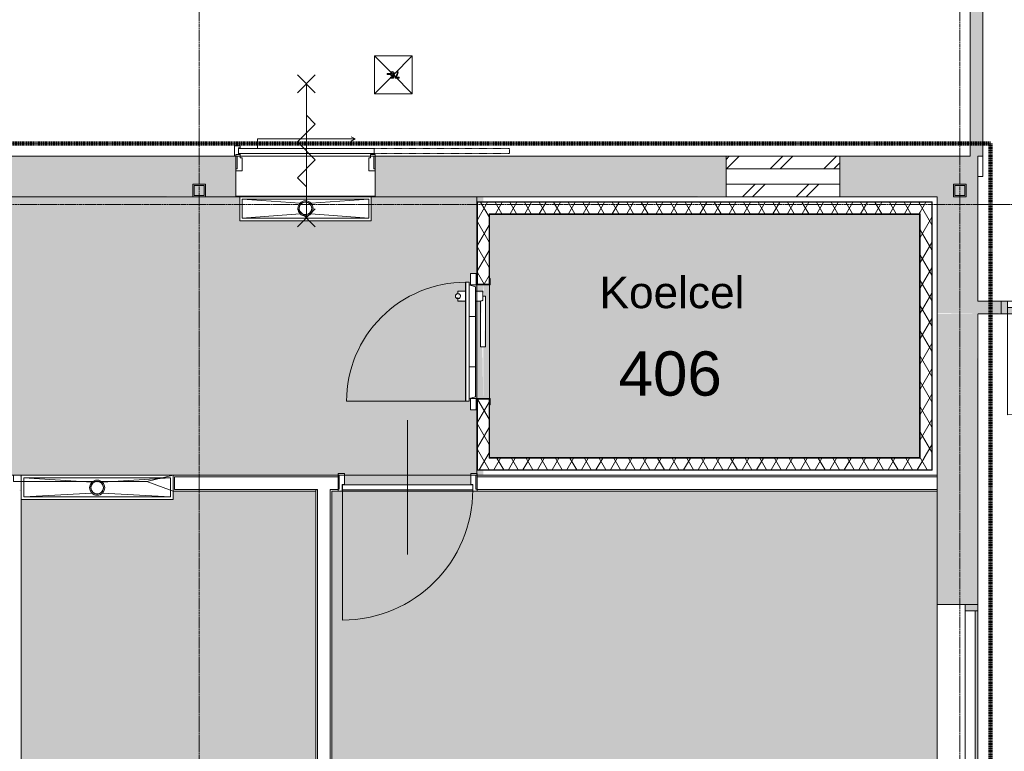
# Model space of a CAD drawing. Header units: millimetres. Extents: x 23089 to 106528, y 39021 to 113498.
# Tile 37 of 50: x 51933 to 59717, y 71806 to 77592. Entities that reach past the tile are written whole.
import ezdxf

# ---------------------------------------------------------------- set-up
doc = ezdxf.new("R2010")
doc.units = ezdxf.units.MM
for name, pattern in [('Afbreeklijn', [9, 5, -2, 0, -2]), ('ARC Dash', [4, 2, -2]), ('ARC Grid Line', [22.225, 12.7, -3.175, 3.175, -3.175])]:
    doc.linetypes.add(name, pattern=pattern)
for name, color, linetype, lineweight in [('A--A2__Ruwbouw', 8, 'Continuous', 9), ('A--AR9__AlgVoorz', 1, 'Continuous', 9), ('A--L$01A__Algemeen', 7, 'Continuous', 9), ('A--L$07A__Stramien', 1, 'Continuous', 13), ('A--L22__Binnenwanden', 2, 'Continuous', 9), ('A--L23__Vloeren', 3, 'Continuous', 9), ('A--L28__Hoofddraagconstructies', 3, 'Continuous', 9), ('A--L3__Afbouw', 2, 'Continuous', 9), ('A--L74__VasteSanitaireVoorz', 1, 'Continuous', 9), ('A--LD30__DetailPenMiddel', 3, 'Continuous', 9), ('A--LR9__AlgVoorz', 7, 'Continuous', 9), ('A--T$01A__Algemeen', 1, 'Continuous', 9), ('A--TR9__AlgVoorz', 1, 'Continuous', 13)]:
    doc.layers.add(name, color=color, linetype=linetype, lineweight=lineweight)
doc.styles.add('Arial', font='arial.ttf', dxfattribs={"height": 350})
doc.styles.add('Arial_1', font='arial.ttf', dxfattribs={"height": 250})
pattern_1 = [(60, (6933.65, 0), (-86.60254, 50), []), (120, (6933.65, 0), (-86.60254, -50), [])]
pattern_2 = [(225, (57966.9, 76511.44), (212.13, -212.13), []), (225, (57966.9, 74311.44), (212.132, -212.132), [])]

# ---------------------------------------------------------------- blocks, each defined once
blk = doc.blocks.new('32_DO_WB_vo deur enkel2 - vo 2-2241175-DO-Begane grond - Nieuwe vloeren')
at = {"layer": 'A--L3__Afbouw'}
h = blk.add_hatch(color=9, dxfattribs=at)
h.paths.add_polyline_path([(-330, 50), (-330, -50), (-280, -50), (-280, 50)])
h.paths.add_polyline_path([(520, 50), (520, -50), (570, -50), (570, 50)])
blk.add_hatch(color=9, dxfattribs=at).paths.add_polyline_path([(-280, 50), (-280, 0), (520, 0), (520, 50), (-187.2, 50)])
at = {"layer": 'A--L$01A__Algemeen'}
for p, q in [((520, 50), (520, 850)), ((56.7, 300), (183.3, 226.9)), ((56.7, 226.9), (183.3, 300)), ((120, 300), (120, -300)), ((120, 300), (120, -300)), ((120, 300), (120, -300)), ((120, 194.9), (52.5, 155.9)), ((52.5, 155.9), (187.5, 77.9)), ((187.5, 77.9), (52.5, 0)), ((52.5, 0), (187.5, -77.9)), ((187.5, -77.9), (52.5, -155.9)), ((52.5, -155.9), (120, -194.9)), ((56.7, -300), (183.3, -226.9)), ((56.7, -226.9), (183.3, -300))]:
    blk.add_line(p, q, dxfattribs=at)
blk.add_arc((520, 50), 800, 90, 180, dxfattribs=at)
at = {"layer": 'A--L3__Afbouw'}
for p, q in [((-280, 50), (-330, 50)), ((-330, 50), (-330, -50)), ((520, 50), (-280, 50)), ((-280, 50), (-280, 0)), ((-280, -50), (-280, 50)), ((520, 0), (520, 50)), ((570, 50), (520, 50)), ((520, 50), (520, -50)), ((570, -50), (570, 50)), ((-330, -50), (-280, -50)), ((-280, 0), (520, 0)), ((520, -50), (570, -50))]:
    blk.add_line(p, q, dxfattribs=at)
blk = doc.blocks.new('32_WI_WB_fixed glass - Ontwerpraam-2250316-DO-Begane grond - Nieuwe vloeren')
at = {"layer": 'A--L3__Afbouw'}
h = blk.add_hatch(color=9, dxfattribs=at)
h.paths.add_polyline_path([(961.9, 60), (961.9, 160), (911.9, 160), (911.9, 60)])
h.paths.add_polyline_path([(-911.9, 60), (-911.9, 160), (-961.9, 160), (-961.9, 60)])
blk.add_hatch(color=9, dxfattribs=at).paths.add_polyline_path([(911.9, 139), (911.9, 160), (-911.9, 160), (-911.9, 139), (-551.8, 139)])
for p, q in [((-911.9, 160), (-961.9, 160)), ((-961.9, 160), (-961.9, 60)), ((911.9, 160), (-911.9, 160)), ((-911.9, 160), (-911.9, 139)), ((-911.9, 60), (-911.9, 160)), ((911.9, 139), (911.9, 160)), ((911.9, 160), (911.9, 60)), ((961.9, 160), (911.9, 160)), ((961.9, 60), (961.9, 160)), ((-911.9, 139), (911.9, 139)), ((-961.9, 60), (-911.9, 60)), ((-911.9, 60), (911.9, 60)), ((911.9, 60), (961.9, 60))]:
    blk.add_line(p, q, dxfattribs=at)
blk = doc.blocks.new('28_11_ARC_stalen_kolom - SHS100x10-2062905-DO-Begane grond - Nieuwe vloeren')
at = {"layer": 'A--L28__Hoofddraagconstructies'}
h = blk.add_hatch(color=9, dxfattribs=at)
h.paths.add_polyline_path([(-40, -50), (50, -45.1), (50, 50), (-50, 50), (-50, -50)])
h.paths.add_polyline_path([(40, -40), (-40, -34.3), (-40, 40), (40, 40), (40, -36.9)])
for p, q in [((50, 50), (-50, 50)), ((-50, 50), (-50, -50)), ((-40, -40), (-40, 40)), ((-40, 40), (40, 40)), ((40, 40), (40, -40)), ((50, -50), (50, 50)), ((-50, -50), (50, -50)), ((40, -40), (-40, -40))]:
    blk.add_line(p, q, dxfattribs=at)
blk = doc.blocks.new('28_11_ARC_stalen_kolom - SHS100x10-2062319-DO-Begane grond - Nieuwe vloeren')
at = {"layer": 'A--L28__Hoofddraagconstructies'}
h = blk.add_hatch(color=9, dxfattribs=at)
h.paths.add_polyline_path([(-40, -50), (50, -50), (50, 50), (-50, 50), (-50, -50)])
h.paths.add_polyline_path([(40, -40), (-40, -40), (-40, 40), (40, 40)])
for p, q in [((50, 50), (-50, 50)), ((-50, 50), (-50, -50)), ((-40, -40), (-40, 40)), ((-40, 40), (40, 40)), ((40, 40), (40, -40)), ((50, -50), (50, 50)), ((-50, -50), (50, -50)), ((40, -40), (-40, -40))]:
    blk.add_line(p, q, dxfattribs=at)
blk = doc.blocks.new('52_PF_FB_Drain square1 - Second Floor-1575804-DO-Begane grond - Nieuwe vloeren')
at = {"layer": 'A--L$01A__Algemeen'}
for p in [(-150, 150), (150, 150), (-150, -150), (150, -150)]:
    blk.add_line(p, (0, 0), dxfattribs=at)
at = {"layer": 'A--L74__VasteSanitaireVoorz'}
for p, q in [((150, 150), (-150, 150)), ((-150, 150), (-150, -150)), ((150, -150), (150, 150)), ((-14.1, 24.4), (-47.1, 24.4)), ((-47.1, 24.4), (-47.1, 18.2)), ((-47.1, 18.2), (-47.1, 24.4)), ((-47.1, 24.4), (-14.1, 24.4)), ((-47.1, 18.2), (-20.4, 18.2)), ((-20.4, 18.2), (-47.1, 18.2)), ((-29.9, 5.2), (-36.7, -10.8)), ((-36.7, -10.8), (-29.9, 5.2)), ((-30.6, -11.4), (-23.5, 5.9)), ((-23.5, 5.9), (-30.6, -11.4)), ((-20.4, 18.2), (-29.9, 5.2)), ((-29.9, 5.2), (-20.4, 18.2)), ((-23.5, 5.9), (-14.1, 19.4)), ((-14.1, 19.4), (-23.5, 5.9)), ((-14.1, 19.4), (-14.1, 24.4)), ((-14.1, 24.4), (-14.1, 19.4)), ((-2.4, 24.4), (-7.8, -1.5)), ((-7.8, -1.5), (-2.4, 24.4)), ((22, 24.4), (-2.4, 24.4)), ((-2.4, 24.4), (22, 24.4)), ((-1.6, -2.2), (2, 0.6)), ((2, 0.6), (-1.6, -2.2)), ((0, 4.3), (2.7, 18.2)), ((2.7, 18.2), (0, 4.3)), ((9.2, 8), (0, 4.3)), ((0, 4.3), (9.2, 8)), ((2, 0.6), (7.5, 1.7)), ((7.5, 1.7), (2, 0.6)), ((2.7, 18.2), (22, 18.2)), ((22, 18.2), (2.7, 18.2)), ((7.5, 1.7), (15.4, -1.1)), ((15.4, -1.1), (7.5, 1.7)), ((20, 3.5), (9.2, 8)), ((9.2, 8), (20, 3.5)), ((24.3, -8.1), (20, 3.5)), ((20, 3.5), (24.3, -8.1)), ((22, 18.2), (22, 24.4)), ((22, 24.4), (22, 18.2)), ((-36.7, -10.8), (-39.2, -25)), ((-39.2, -25), (-36.7, -10.8)), ((-39.2, -25), (-33, -25)), ((-33, -25), (-39.2, -25)), ((-33, -25), (-30.6, -11.4)), ((-30.6, -11.4), (-33, -25)), ((-2.4, -10.9), (-8.6, -11.7)), ((-8.6, -11.7), (-2.4, -10.9)), ((-8.6, -11.7), (-3.7, -21.9)), ((-3.7, -21.9), (-8.6, -11.7)), ((-7.8, -1.5), (-1.6, -2.2)), ((-1.6, -2.2), (-7.8, -1.5)), ((-3.7, -21.9), (7.3, -25.8)), ((7.3, -25.8), (-3.7, -21.9)), ((0.8, -17.3), (-2.4, -10.9)), ((-2.4, -10.9), (0.8, -17.3)), ((7.4, -19.5), (0.8, -17.3)), ((0.8, -17.3), (7.4, -19.5)), ((7.3, -25.8), (14.7, -24.3)), ((14.7, -24.3), (7.3, -25.8)), ((15.2, -16.5), (7.4, -19.5)), ((7.4, -19.5), (15.2, -16.5)), ((14.7, -24.3), (20.4, -19.8)), ((20.4, -19.8), (14.7, -24.3)), ((18.1, -8.5), (15.2, -16.5)), ((15.2, -16.5), (18.1, -8.5)), ((15.4, -1.1), (18.1, -8.5)), ((18.1, -8.5), (15.4, -1.1)), ((20.4, -19.8), (24.3, -8.1)), ((24.3, -8.1), (20.4, -19.8)), ((47.9, -3.8), (28.3, -3.8)), ((28.3, -3.8), (28.3, -10.1)), ((28.3, -10.1), (28.3, -3.8)), ((28.3, -3.8), (47.9, -3.8)), ((28.3, -10.1), (47.9, -10.1)), ((47.9, -10.1), (28.3, -10.1)), ((47.9, -10.1), (47.9, -3.8)), ((47.9, -3.8), (47.9, -10.1)), ((-150, -150), (150, -150))]:
    blk.add_line(p, q, dxfattribs=at)
blk = doc.blocks.new('32_DO_WB_MFX3 - Metaflex_fl-MK--_2000x900_3sc-V51-DO-Begane grond - Nieuwe vloeren')
at = {"layer": 'A--L3__Afbouw'}
for p, q in [((-470, 1080), (-470, 140)), ((320, 200), (320, 140)), ((340, 200), (320, 200)), ((325.4, 200), (320, 200)), ((349.6, 200), (331.7, 200)), ((400, 200), (380, 200)), ((388.3, 200), (380, 200)), ((400, 200), (394.6, 200)), ((400, 140), (400, 200)), ((-450, 100), (-540, 100)), ((-540, 100), (-540, 55)), ((-470, 140), (-470, 138)), ((470, 140), (-470, 140)), ((-470, 138), (-470, 110)), ((470, 138), (-470, 138)), ((470, 138), (-470, 138)), ((470, 110), (-470, 110)), ((-450, 110), (-435, 62)), ((-450, 55), (-450, 100)), ((-200, 110), (-200, 62)), ((200, 62), (200, 110)), ((435, 62), (450, 110)), ((540, 100), (450, 100)), ((450, 100), (450, 55)), ((470, 138), (470, 140)), ((470, 110), (470, 138)), ((540, 55), (540, 100)), ((-540, 55), (-450, 55)), ((-450, 55), (-500, 55)), ((-500, 55), (-500, 50)), ((-500, 50), (-455, 50)), ((-455, 50), (-455, -50)), ((-450, -55), (-450, 55)), ((-435, 62), (-200, 62)), ((200, 62), (-200, 62)), ((320, 22), (-40, 22)), ((-40, 22), (-40, -18)), ((-40, 22), (-40, 21.3)), ((200, 62), (435, 62)), ((320, 62), (320, 22)), ((325.4, 2), (354.6, 2)), ((356.2, 2), (400, 2)), ((360, -2.5), (360, 2)), ((360, -18), (360, 2)), ((395.6, 2), (400, 2)), ((400, 2), (400, 62)), ((450, 55), (540, 55)), ((500, 55), (450, 55)), ((450, 55), (450, -55)), ((455, -50), (455, 50)), ((455, 50), (500, 50)), ((500, 50), (500, 55)), ((-455, -50), (-500, -50)), ((-500, -50), (-500, -55)), ((-500, -55), (-450, -55)), ((-40, -18), (360, -18)), ((360, -18), (360, -17.5)), ((450, -55), (500, -55)), ((500, -50), (455, -50)), ((500, -55), (500, -50))]:
    blk.add_line(p, q, dxfattribs=at)
for centre, radius, start, end in [((-470, 140), 940, 360, 90), ((360, 200), 20, 360, 180), ((360, 200), 20, 180, 360)]:
    blk.add_arc(centre, radius, start, end, dxfattribs=at)
for points, knots in [([(349.9, 182.7), (349.6, 182.9), (348.6, 183.5), (347.1, 184.7), (345.5, 186.2), (343.7, 188.3), (342.2, 190.7), (341.4, 192.5), (341.2, 193.1)], [0.6666667, 0.6666667, 0.6666667, 0.6666667, 0.6875, 0.7222222, 0.7569444, 0.7916667, 0.8611111, 0.8888889, 0.8888889, 0.8888889, 0.8888889]), ([(380, 200), (380, 198.8), (379.8, 197), (379.3, 194.7), (378.6, 192.5), (377.4, 189.9), (374.7, 186.1), (371.2, 183.1), (367, 181.2), (364, 180.3), (361.4, 180), (358.9, 180), (357.3, 180.2), (356.5, 180.3)], [0, 0, 0, 0, 0.0555556, 0.0833333, 0.1111111, 0.1666667, 0.2222222, 0.3333333, 0.3888889, 0.4444444, 0.4791667, 0.5138889, 0.5555556, 0.5555556, 0.5555556, 0.5555556]), ([(320, 22), (320, 22), (320.2, 21.7), (321.2, 19.6), (322.7, 16.1), (323.9, 12.2), (324.4, 10.3), (324.7, 8.7), (325, 7.1), (325.3, 4.9), (325.4, 3.2), (325.4, 2)], [0, 0, 0, 0, 0.142857, 0.285714, 0.571429, 0.678571, 0.732143, 0.785714, 0.839286, 0.892857, 1, 1, 1, 1])]:
    blk.add_open_spline(points, degree=3, knots=knots, dxfattribs=at)
blk.add_open_spline([(320.3, 21.5), (320.1, 21.8), (320, 22), (320, 22)], degree=3, dxfattribs=at)
blk = doc.blocks.new('N_frame_border_rebate_single_brickmold_2sided - jamb_border-2661367-DO-Begane grond - Nieuwe vloeren')
at = {"layer": 'A--L$01A__Algemeen', "lineweight": 15}
for p, q in [((0, 0), (-35, 0)), ((-35, 0), (-35, -28)), ((0, -15), (0, 0)), ((-35, -28), (-50, -28)), ((-50, -28), (-50, -130)), ((-10, -115), (-10, -15)), ((-10, -15), (0, -15)), ((-50, -130), (0, -130)), ((0, -115), (-10, -115)), ((0, -130), (0, -115))]:
    blk.add_line(p, q, dxfattribs=at)
blk = doc.blocks.new('N_frame_border_rebate_single_brickmold_2sided - jamb_border-2661368-DO-Begane grond - Nieuwe vloeren')
at = {"layer": 'A--L$01A__Algemeen', "lineweight": 15}
for p, q in [((0, 130), (-50, 130)), ((-50, 130), (-50, 28)), ((-10, 15), (-10, 115)), ((-10, 115), (0, 115)), ((0, 115), (0, 130)), ((-50, 28), (-35, 28)), ((-35, 28), (-35, 0)), ((-35, 0), (0, 0)), ((0, 15), (-10, 15)), ((0, 0), (0, 15))]:
    blk.add_line(p, q, dxfattribs=at)
blk = doc.blocks.new('N_door_leaf_single_generic - N_door_leaf_single_generic-2661432-DO-Begane grond - Nieuwe vloeren')
at = {"layer": 'A--L3__Afbouw', "lineweight": 15}
for p, q in [((-535, 40), (-535, 0)), ((535, 40), (-535, 40)), ((-535, 0), (535, 0)), ((535, 0), (535, 40))]:
    blk.add_line(p, q, dxfattribs=at)
blk = doc.blocks.new('N_frame_border_sliding_door - jamb_border-2661388-DO-Begane grond - Nieuwe vloeren')
at = {"layer": 'A--L$01A__Algemeen', "lineweight": 15}
for p, q in [((0, 0), (-11, 0)), ((-11, 0), (-11, -15)), ((0, -83), (0, 0)), ((-11, -15), (-46, -15)), ((-46, -15), (-46, -17.5)), ((-46, -17.5), (-31, -17.5)), ((-31, -67.5), (-46, -67.5)), ((-46, -67.5), (-46, -83)), ((-31, -17.5), (-31, -67.5)), ((-46, -83), (0, -83))]:
    blk.add_line(p, q, dxfattribs=at)
blk = doc.blocks.new('N_operation - N_operation-2661379-DO-Begane grond - Nieuwe vloeren')
at = {"layer": 'A--L$01A__Algemeen'}
for p, q in [((-385, 95), (385, 95)), ((-385, 20), (-385, 95)), ((385, 95), (354.7, 112.5)), ((385, 95), (354.7, 77.5))]:
    blk.add_line(p, q, dxfattribs=at)
at = {"layer": 'A--L$01A__Algemeen', "linetype": 'ARC Dash'}
for p, q in [((535, 20), (1605, 20)), ((1605, 20), (1605, -20)), ((1605, -20), (535, -20))]:
    blk.add_line(p, q, dxfattribs=at)
blk = doc.blocks.new('52_PF_FB_ARC_Gutter_Maatmerk - Maatwerk_ROOSTERTYPE_w_190-V69-DO-Begane grond - Nieuwe vloeren')
at = {"layer": 'A--L$01A__Algemeen'}
for p, q in [((-42.4, 45.3), (-580, 75)), ((-580, -75), (-580, 75)), ((-580, 75), (580, 75)), ((42.4, 45.3), (580, 75)), ((580, 75), (580, -75)), ((-580, -75), (-42.4, -39.6)), ((580, -75), (-580, -75)), ((580, -75), (42.4, -39.6))]:
    blk.add_line(p, q, dxfattribs=at)
for radius in [60, 50]:
    blk.add_circle((0, 2.9), radius, dxfattribs=at)
at = {"layer": 'A--L74__VasteSanitaireVoorz'}
for p, q in [((600, 95), (-600, 95)), ((-600, 95), (-600, 17.5)), ((580, 75), (-580, 75)), ((-580, 75), (-580, -75)), ((-580, 75), (580, 75)), ((-580, -75), (-580, 75)), ((580, -75), (580, 75)), ((580, 75), (580, -75)), ((-580, -75), (580, -75)), ((580, -75), (-580, -75)), ((-600, -84.8), (-600, -95)), ((-600, -95), (600, -95)), ((600, -95), (600, -84.8))]:
    blk.add_line(p, q, dxfattribs=at)
for radius, start, end in [(60, 0, 180), (60, 180, 360), (50, 0, 180), (50, 45.37675, 180), (50, 180, 360), (50, 180, 300), (50, 315, 360), (50, 0, 30)]:
    blk.add_arc((0, 2.9), radius, start, end, dxfattribs=at)
blk = doc.blocks.new('52_PF_FB_ARC_Gutter1 - 1000x150_plaatrooster-V75-DO-Begane grond - Nieuwe vloeren')
at = {"layer": 'A--L$01A__Algemeen'}
for p, q in [((-42.4, 45.3), (-500, 75)), ((-500, -75), (-500, 75)), ((-500, 75), (500, 75)), ((42.4, 45.3), (500, 75)), ((500, 75), (500, -75)), ((-500, -75), (-42.4, -39.6)), ((500, -75), (-500, -75)), ((500, -75), (42.4, -39.6))]:
    blk.add_line(p, q, dxfattribs=at)
for radius in [60, 50]:
    blk.add_circle((0, 2.9), radius, dxfattribs=at)
at = {"layer": 'A--L74__VasteSanitaireVoorz'}
for p, q in [((-520, 95), (-520, -95)), ((520, -95), (520, 95)), ((500, 75), (-500, 75)), ((-500, 75), (-500, -75)), ((-500, 75), (500, 75)), ((-500, -75), (-500, 75)), ((500, -75), (500, 75)), ((500, 75), (500, -75)), ((-500, -75), (500, -75)), ((500, -75), (-500, -75)), ((-520, -95), (520, -95))]:
    blk.add_line(p, q, dxfattribs=at)
for radius, start, end in [(60, 0, 180), (60, 180, 360), (50, 0, 180), (50, 45, 180), (50, 180, 360), (50, 180, 195), (50, 198.13001, 360), (50, 0, 30)]:
    blk.add_arc((0, 2.9), radius, start, end, dxfattribs=at)
blk = doc.blocks.new('N_frame_border_rebate_single_brickmold_2sided - jamb_border-2542699-DO-Begane grond - Nieuwe vloeren')
at = {"layer": 'A--L$01A__Algemeen', "lineweight": 15}
for p, q in [((0, 0), (-33, 0)), ((-33, 0), (-33, -52)), ((0, -15), (0, 0)), ((-33, -52), (-50, -52)), ((-50, -52), (-50, -140)), ((-10, -125), (-10, -15)), ((-10, -15), (0, -15)), ((-50, -140), (0, -140)), ((0, -125), (-10, -125)), ((0, -140), (0, -125))]:
    blk.add_line(p, q, dxfattribs=at)
blk = doc.blocks.new('N_frame_border_rebate_single_brickmold_2sided - jamb_border-2542700-DO-Begane grond - Nieuwe vloeren')
at = {"layer": 'A--L$01A__Algemeen', "lineweight": 15}
for p, q in [((0, 140), (-50, 140)), ((-50, 140), (-50, 52)), ((-10, 15), (-10, 125)), ((-10, 125), (0, 125)), ((0, 125), (0, 140)), ((-50, 52), (-33, 52)), ((-33, 52), (-33, 0)), ((-33, 0), (0, 0)), ((0, 15), (-10, 15)), ((0, 0), (0, 15))]:
    blk.add_line(p, q, dxfattribs=at)
blk = doc.blocks.new('N_door_leaf_single_generic - N_door_leaf_single_generic-2639612-DO-Begane grond - Nieuwe vloeren')
at = {"layer": 'A--L3__Afbouw', "lineweight": 15}
for p, q in [((-515, 40), (-515, 0)), ((515, 40), (-515, 40)), ((-515, 0), (515, 0)), ((515, 0), (515, 40))]:
    blk.add_line(p, q, dxfattribs=at)
blk = doc.blocks.new('N_operation - N_operation-2542180-DO-Begane grond - Nieuwe vloeren')
at = {"layer": 'A--L$01A__Algemeen'}
blk.add_line((515, 20), (515, 1050), dxfattribs=at)
blk.add_arc((515, 20), 1030, 90, 180, dxfattribs=at)

msp = doc.modelspace()

# ---------------------------------------------------------------- hatches: boundary and pattern name
at = {"layer": 'A--A2__Ruwbouw'}
for points in [[(59446.9, 76511.4), (59546.9, 76511.4), (59546.9, 79291.4), (59446.9, 79379.6), (59446.9, 77005)], [(59312.4, 75271.4), (59506.9, 75271.4), (59506.9, 76191.4), (59186.9, 76191.4), (59186.9, 75271.4), (59296.9, 75271.4)]]:
    msp.add_hatch(color=9, dxfattribs=at).paths.add_polyline_path(points)
h = msp.add_hatch(color=9, dxfattribs=at)
h.paths.add_polyline_path([(43874.9, 76191.4), (47300.9, 76193.2), (47300.9, 76291.4), (47400.9, 76291.4), (47400.9, 76191.4), (53300.9, 76196.3), (53300.9, 76291.4), (53400.9, 76291.4), (53400.9, 76191.4), (57516.9, 76196.4), (57516.9, 76511.4), (54741.9, 76511.4), (54741.9, 76196.4), (53641.9, 76196.4), (53641.9, 76511.4), (43874.9, 76511.4), (43874.9, 76351.4)])
h.paths.add_polyline_path([(41400.9, 76191.4), (42974.9, 76191.4), (42974.9, 76511.4), (38834.4, 76511.4), (38834.4, 76191.4), (41300.9, 76191.4), (41300.9, 76291.4), (41400.9, 76291.4), (41400.9, 76201.4)])
h.paths.add_polyline_path([(30944.9, 76191.4), (35300.9, 76191.4), (35300.9, 76291.4), (35400.9, 76291.4), (35400.9, 76191.4), (37934.4, 76191.4), (37934.4, 76511.4), (30944.9, 76511.4), (30944.9, 76351.4)])
h.paths.add_polyline_path([(58581.1, 76191.4), (59315.9, 76191.4), (59315.9, 76291.4), (59415.9, 76291.4), (59415.9, 76191.4), (59506.9, 76191.4), (59506.9, 76511.4), (58416.9, 76511.4), (58416.9, 76191.4)])
h.paths.add_polyline_path([(29385.9, 76191.4), (30044.9, 76191.4), (30044.9, 76511.4), (29285.9, 76511.4), (29285.9, 76291.4), (29385.9, 76291.4), (29385.9, 76201.4)])
h.paths.add_polyline_path([(41310.9, 76201.4), (41390.9, 76201.4), (41390.9, 76281.4), (41310.9, 76281.4)])
h.paths.add_polyline_path([(53310.9, 76201.4), (53390.9, 76204.5), (53390.9, 76281.4), (53310.9, 76281.4), (53310.9, 76207.1)])
h.paths.add_polyline_path([(35310.9, 76201.4), (35390.9, 76201.4), (35390.9, 76281.4), (35310.9, 76281.4)])
h.paths.add_polyline_path([(59405.9, 76201.4), (59405.9, 76281.4), (59325.9, 76281.4), (59325.9, 76201.4)])
h.paths.add_polyline_path([(29375.9, 76201.4), (29375.9, 76281.4), (29295.9, 76281.4), (29295.9, 76201.4)])
h.paths.add_polyline_path([(47310.9, 76201.4), (47390.9, 76201.4), (47390.9, 76281.4), (47310.9, 76281.4)])
h = msp.add_hatch(dxfattribs=at)
h.set_pattern_fill('FP_3', color=256, angle=-315, style=0, pattern_type=2)
h.set_pattern_definition(pattern_2)
h.paths.add_polyline_path([(58416.9, 76411.4), (58416.9, 76511.4), (57516.9, 76511.4), (57516.9, 76411.4)])
h = msp.add_hatch(dxfattribs=at)
h.set_pattern_fill('FP_3', color=256, angle=-315, style=0, pattern_type=2)
h.set_pattern_definition(pattern_2)
h.paths.add_polyline_path([(58416.9, 76191.4), (58416.9, 76291.4), (57516.9, 76291.4), (57516.9, 76191.4), (58096.9, 76191.4)])
h = msp.add_hatch(dxfattribs=at)
h.set_pattern_fill('FP_2', color=256, angle=60, style=0, pattern_type=2)
h.set_pattern_definition(pattern_1)
h.paths.add_polyline_path([(55647.3, 76151.7), (55647.3, 76147.7), (55779.1, 76151.7)])
h.paths.add_polyline_path([(55643.3, 76147.7), (55643.3, 76151.7), (55551.3, 76147.7)])
h = msp.add_hatch(dxfattribs=at)
h.set_pattern_fill('FP_2', color=256, angle=60, style=0, pattern_type=2)
h.set_pattern_definition(pattern_1)
h.paths.add_polyline_path([(55551.3, 74032.1), (55643.3, 74032.1), (55643.3, 74590.1), (55551.3, 74586.1), (55551.3, 74040.5)])
h.paths.add_polyline_path([(55643.3, 75500.1), (55643.3, 76147.7), (55551.3, 76147.7), (55551.3, 75500.1), (55603.3, 75500.1)])
h = msp.add_hatch(dxfattribs=at)
h.set_pattern_fill('FP_2', color=256, angle=60, style=0, pattern_type=2)
h.set_pattern_definition(pattern_1)
h.paths.add_polyline_path([(58581.1, 76055.7), (59051.3, 76055.7), (59047.3, 76147.7), (55643.3, 76147.7), (55647.3, 76055.7), (58416.9, 76055.7)])
h = msp.add_hatch(dxfattribs=at)
h.set_pattern_fill('FP_2', color=256, angle=60, style=0, pattern_type=2)
h.set_pattern_definition(pattern_1)
h.paths.add_polyline_path([(59051.3, 74124.1), (59143.3, 74128.1), (59143.3, 76147.7), (59051.3, 76147.7), (59051.3, 74128.1)])
h = msp.add_hatch(color=9, dxfattribs=at)
h.paths.add_polyline_path([(60721.9, 75266.4), (60731.9, 75266.4), (60731.9, 75366.4), (60591.9, 75366.4), (60591.9, 75266.4)])
h.paths.add_polyline_path([(59506.9, 75266.4), (59691.9, 75271.4), (59691.9, 75366.4), (59506.9, 75366.4), (59506.9, 75271.4)])
h = msp.add_hatch(color=9, dxfattribs=at)
h.paths.add_polyline_path([(59296.9, 46841.4), (59506.9, 46841.4), (59506.9, 53403.5), (59186.9, 53403.5), (59186.9, 46841.4)])
h.paths.add_polyline_path([(59186.9, 54938.4), (59506.9, 54938.4), (59506.9, 56446.4), (59186.9, 56446.4), (59186.9, 55116.4)])
h.paths.add_polyline_path([(59236.9, 57865.5), (59506.9, 57865.5), (59506.9, 57876.4), (59186.9, 57876.4), (59186.9, 57865.5)])
h.paths.add_polyline_path([(59506.9, 58776.4), (59506.9, 60479.5), (59186.9, 60479.5), (59186.9, 58776.4), (59296.9, 58776.4)])
h.paths.add_polyline_path([(59402.4, 59332.4), (59315.9, 59332.4), (59315.9, 59432.4), (59415.9, 59432.4), (59415.9, 59332.4), (59405.9, 59332.4)])
h.paths.add_polyline_path([(59400.6, 59342.4), (59405.9, 59342.4), (59405.9, 59422.4), (59325.9, 59422.4), (59325.9, 59342.4)])
h.paths.add_polyline_path([(59186.9, 62351.5), (59506.9, 62351.5), (59506.9, 62392.4), (59186.9, 62392.4)])
h.paths.add_polyline_path([(59506.9, 63292.4), (59506.9, 65046.6), (59186.9, 65046.6), (59186.9, 63292.4), (59296.9, 63292.4)])
h.paths.add_polyline_path([(59315.9, 64541.4), (59315.9, 64641.4), (59415.9, 64641.4), (59415.9, 64541.4), (59325.9, 64541.4)])
h.paths.add_polyline_path([(59325.9, 64551.4), (59405.9, 64551.4), (59405.9, 64631.4), (59325.9, 64631.4)])
h.paths.add_polyline_path([(59296.9, 66970.4), (59506.9, 66970.4), (59506.9, 68028.6), (59186.9, 68028.6), (59186.9, 66970.4)])
h.paths.add_polyline_path([(59296.9, 69952.4), (59506.9, 69952.4), (59506.9, 71042.9), (59186.9, 71042.9), (59186.9, 69952.4)])
h.paths.add_polyline_path([(59405.9, 70221.4), (59315.9, 70221.4), (59315.9, 70321.4), (59415.9, 70321.4), (59415.9, 70221.4)])
h.paths.add_polyline_path([(59325.9, 70231.4), (59405.9, 70231.4), (59401.6, 70311.4), (59325.9, 70311.4)])
h.paths.add_polyline_path([(59296.9, 72966.7), (59506.9, 72966.7), (59501.5, 75271.4), (59186.9, 75266.4), (59186.9, 72966.7)])
h = msp.add_hatch(dxfattribs=at)
h.set_pattern_fill('FP_2', color=256, angle=60, style=0, pattern_type=2)
h.set_pattern_definition(pattern_1)
h.paths.add_polyline_path([(58715.3, 74032.1), (59143.3, 74032.1), (59143.3, 74124.1), (55643.3, 74124.1), (55647.3, 74032.1), (58581.1, 74032.1)])
h = msp.add_hatch(dxfattribs=at)
h.set_pattern_fill('FP_2', color=256, angle=60, style=0, pattern_type=2)
h.set_pattern_definition(pattern_1)
h.paths.add_polyline_path([(59143.3, 74032.1), (59147.3, 74032.1), (59143.3, 74124.1)])
h = msp.add_hatch(dxfattribs=at)
h.set_pattern_fill('FP_2', color=256, angle=60, style=0, pattern_type=2)
h.set_pattern_definition(pattern_1)
h.paths.add_polyline_path([(55547.3, 74028.1), (55551.3, 74040.5), (55547.3, 74040.1)])
at = {"layer": 'A--AR9__AlgVoorz'}
h = msp.add_hatch(color=201, dxfattribs=at)
h.paths.add_polyline_path([(50311.1, 73925.9), (50309.1, 73933.9), (50283.3, 73948.5), (50252.3, 73948.5), (50224.5, 73931.9), (50225.4, 73925.9), (50310.2, 73925.9)])
h.paths.add_polyline_path([(55542.3, 74595.1), (55535.3, 74505.1), (55497.3, 74505.1), (55497.3, 74595.1), (55535.3, 74595.1)])
h.paths.add_polyline_path([(55402.5, 75424.4), (55392.1, 75385.8), (55377.3, 75405.1), (55401.7, 75423.9)])
h.paths.add_polyline_path([(55590.8, 75370.2), (55535.3, 75370.2), (55535.3, 74610.1), (55487.3, 74595.1), (55487.3, 74575.1), (55457.3, 74575.1), (55457.3, 75370.5), (55397.3, 75376.8), (55410.2, 75386.2), (55417, 75390.5), (55414.6, 75395), (55410.2, 75395), (55397.5, 75386.4), (55404.2, 75421.4), (55417, 75415.2), (55416.6, 75421.1), (55402.5, 75426.3), (55402.5, 75439.8), (55457.3, 75439.8), (55459.3, 75515.1), (55487.3, 75515.1), (55487.3, 75495.1), (55535.3, 75480.1), (55535.3, 75439.8), (55595.3, 75433.4), (55591, 75370.5)])
h.paths.add_polyline_path([(55542.3, 75495.1), (55497.3, 75495.1), (55497.3, 75585.1), (55542.3, 75585.1), (55542.3, 75500.1)])
h.paths.add_polyline_path([(46317.7, 73988.4), (46317.7, 73975.9), (46330.2, 73975.9)])
h.paths.add_polyline_path([(55549.4, 73925.9), (55551.3, 73988.4), (55597.3, 73988.4), (55597.3, 74028.1), (55547.3, 74032.1), (55551.3, 74595.1), (55597.3, 74595.1), (55590.1, 75005.1), (55576, 75005.1), (55582.8, 75368.3), (55596.1, 75376.8), (55597.3, 75440.7), (55595.3, 75495.1), (55547.3, 75500.1), (55551.3, 76151.7), (55597.3, 76151.7), (55597.3, 76191.4), (54711.9, 76191.4), (54711.9, 76001.4), (53671.9, 76001.4), (53671.9, 76191.4), (43944.9, 76191.4), (43944.9, 76001.4), (42904.9, 76001.4), (42904.9, 76191.4), (39453.7, 76191.4), (39453.7, 75238.6), (39403.7, 75238.6), (39403.7, 73988.4), (54449.4, 73988.4), (54449.4, 73925.9), (54459.4, 73930.7), (54459.4, 73988.4), (54454.7, 74003.4), (54499.4, 74003.4), (54499.4, 73925.9), (55499.4, 73925.9), (55499.4, 74003.4), (55549.4, 74003.4), (55539.4, 73975.9), (55539.4, 73925.9)])
h.paths.add_polyline_path([(52521.5, 73938.4), (52575.3, 73942.6), (52545.3, 73950.6), (52510.2, 73938.4), (52520.3, 73938.4)])
h.paths.add_polyline_path([(43403.7, 73938.4), (43463, 73942.6), (43433, 73950.6), (43397.6, 73938.4), (43403, 73938.4)])
h.paths.add_polyline_path([(51940.5, 73975.9), (51945.3, 73979), (51945.3, 73988.4), (51932.8, 73975.9)])
h.paths.add_polyline_path([(49667.8, 73975.9), (49667.8, 73988.4), (49655.3, 73975.9)])
h.paths.add_polyline_path([(53145.3, 73975.9), (53155.5, 73978.2), (53145.3, 73978.2)])
h.paths.add_polyline_path([(54191.9, 76039.3), (54227.3, 76051.4), (54243.9, 76069.3), (54251.9, 76099.3), (54243.9, 76129.3), (54221.9, 76151.3), (54191.9, 76159.3), (54156.6, 76147.2), (54139.9, 76129.3), (54131.9, 76099.3), (54144.7, 76063.2), (54161.9, 76047.3), (54176.4, 76041.3)])
h.paths.add_polyline_path([(43424.9, 76039.3), (43460.3, 76051.4), (43476.9, 76069.3), (43484.9, 76099.3), (43476.9, 76129.3), (43454.9, 76151.3), (43424.9, 76159.3), (43389.6, 76147.2), (43372.9, 76129.3), (43364.9, 76099.3), (43372.9, 76069.3), (43394.9, 76047.3), (43409.4, 76041.3)])
h.paths.add_polyline_path([(43437.8, 76051), (43394.9, 76061), (43381.6, 76074.3), (43374.9, 76099.3), (43399.9, 76138.9), (43424.9, 76149.3), (43468.2, 76124.3), (43474.9, 76099.3), (43454.9, 76060.9), (43440.4, 76052.5)])
h.paths.add_polyline_path([(54204.8, 76051), (54161.9, 76061), (54144.7, 76089.1), (54144.7, 76105.9), (54166.9, 76138.9), (54191.9, 76149.3), (54235.2, 76124.3), (54241.9, 76099.3), (54221.9, 76060.9), (54207.4, 76052.5)])
msp.add_hatch(color=201, dxfattribs=at).paths.add_polyline_path([(55647.3, 74128.1), (59047.3, 74128.1), (59047.3, 76051.7), (55647.3, 76051.7), (55643.3, 75495.1), (55597.3, 75495.1), (55604, 75405.1), (55614.8, 75399.8), (55607.8, 75005.1), (55597.3, 75005.1), (55597.3, 74595.1), (55647.3, 74590.1), (55647.3, 74490.1)])
h = msp.add_hatch(color=201, dxfattribs=at)
h.paths.add_polyline_path([(52505.5, 66103.4), (52499.1, 66118.8), (52495.3, 66133.1), (52520.3, 66176.4), (52575.3, 66171.4), (52588.6, 66158.1), (52595.3, 66133.1), (52588.6, 66103.4), (52597.4, 66103.4), (52605.3, 66133.1), (52597.2, 66163.1), (52575.3, 66185.1), (52545.3, 66193.1), (52509.9, 66180.9), (52493.3, 66163.1), (52485.3, 66133.1), (52495.3, 66103.4), (52502.8, 66103.4)])
h.paths.add_polyline_path([(53145.3, 73863.4), (53147.3, 73875.9), (53145.3, 73875.9)])
h.paths.add_polyline_path([(54274.4, 66165.9), (54274.4, 73863.4), (53145.3, 73863.4), (53145.3, 73798.4), (51945.3, 73798.4), (51945.3, 66230.9), (53145.3, 66230.9), (53145.3, 66165.9), (53911.2, 66165.9)])
h.paths.add_polyline_path([(54286.9, 66153.4), (54286.9, 66165.9), (54274.4, 66165.9)])
h.paths.add_polyline_path([(52595.2, 70490.4), (52255.2, 70490.4), (52255.2, 71530.4), (52595.2, 71530.4), (52595.2, 70850.7)])
h.paths.add_polyline_path([(52428.1, 70950.4), (52463.4, 70962.5), (52480, 70980.4), (52488.1, 71010.4), (52475.9, 71045.7), (52458.1, 71062.3), (52428.1, 71070.4), (52398.1, 71062.3), (52376.1, 71040.4), (52368.1, 71010.4), (52380.2, 70975), (52398.1, 70958.4), (52412.5, 70952.4)])
h.paths.add_polyline_path([(52428.1, 70960.4), (52395.1, 70975), (52384.8, 70985.4), (52385.6, 71030.9), (52412.7, 71056.2), (52428.1, 71060.4), (52464.9, 71040.4), (52476.4, 70997.4), (52453.1, 70967.1), (52443.6, 70964.5)])
h.paths.add_polyline_path([(52545.3, 73830.6), (52580.6, 73842.7), (52598.4, 73863.4), (52604.6, 73895.6), (52597.2, 73920.6), (52575.3, 73938.4), (52502, 73931.9), (52486.8, 73902.6), (52487.3, 73875.1), (52502.8, 73848.2), (52529.7, 73832.6)])
h.paths.add_polyline_path([(52545.3, 73840.6), (52502, 73865.6), (52499.9, 73901.8), (52520.3, 73933.9), (52575.3, 73928.9), (52588.6, 73915.6), (52595.3, 73890.6), (52570.3, 73850.9), (52560.8, 73847)])
h.paths.add_polyline_path([(51945.3, 73863.4), (51932.8, 73875.9), (51932.8, 73863.4)])
h.paths.add_polyline_path([(54274.4, 73863.4), (54286.9, 73863.4), (54286.9, 73875.9), (54274.4, 73868.3)])
h = msp.add_hatch(color=9, dxfattribs=at)
h.paths.add_polyline_path([(55549.4, 73863.4), (55549.4, 73925.9), (55539.4, 73925.9), (55541.1, 73875.9)])
h.paths.add_polyline_path([(55796.9, 66040.9), (55784.4, 66053.4), (55781.9, 66040.9), (55734.4, 66040.9), (55741.3, 66030.9), (55786.9, 66034.3)])
h.paths.add_polyline_path([(55796.9, 64940.9), (55781.9, 64950.9), (55734.4, 64950.9), (55734.4, 64940.9), (55786.9, 64940.9)])
h.paths.add_polyline_path([(59174.7, 64661.4), (59186.9, 64661.4), (59186.9, 73863.4), (55516.4, 73863.4), (55514.4, 73915.4), (55499.4, 73915.4), (55499.4, 73925.9), (54499.4, 73925.9), (54499.4, 73915.4), (54482.4, 73915.4), (54482.4, 73863.4), (54399.4, 73863.4), (54399.4, 66165.9), (55796.9, 66165.9), (55786.9, 66153.4), (55796.9, 66153.4), (55796.9, 66007.9), (55744.9, 66007.9), (55744.9, 65990.9), (55734.4, 65990.9), (55734.4, 64990.9), (55744.9, 64990.9), (55746.9, 64973.9), (55796.9, 64973.9), (55796.9, 64661.4), (59101.7, 64661.4)])
h.paths.add_polyline_path([(55784.4, 64975.9), (55746.9, 64975.9), (55746.9, 66005.9), (55786.9, 66005.9), (55786.9, 64975.9)])
h.paths.add_polyline_path([(54386.9, 66153.4), (54399.4, 66165.9), (54386.9, 66162.2)])
h.paths.add_polyline_path([(54449.4, 73863.4), (54459.4, 73878.4), (54459.4, 73925.9), (54449.4, 73920), (54449.4, 73875.9)])
h.paths.add_polyline_path([(54399.4, 73863.4), (54386.9, 73875.9), (54386.9, 73863.4)])
h.paths.add_polyline_path([(55436.8, 73873.4), (54484.4, 73878.4), (54484.4, 73913.4), (55514.4, 73909.1), (55514.4, 73873.4), (55444.3, 73873.4)])

# ---------------------------------------------------------------- linework, layer by layer
at = {"layer": 'A--L$07A__Stramien', "linetype": 'ARC Grid Line'}
for p, q in [((53350.9, 95686.5), (53350.9, 39742)), ((59365.9, 95686.5), (59365.9, 39742)), ((69356.6, 76131.4), (24200.6, 76131.4))]:
    msp.add_line(p, q, dxfattribs=at)
at = {"layer": 'A--L22__Binnenwanden', "lineweight": 15}
for p, q in [((59446.9, 79246.3), (59446.9, 76511.4)), ((59546.9, 76511.4), (59546.9, 79291.4)), ((53641.9, 76511.4), (43874.9, 76511.4)), ((53641.9, 76196.4), (53641.9, 76511.4)), ((54741.9, 76511.4), (54741.9, 76196.4)), ((59446.9, 76511.4), (54741.9, 76511.4)), ((57516.9, 76511.4), (57516.9, 76191.4)), ((58416.9, 76191.4), (58416.9, 76511.4)), ((59506.9, 76511.4), (59546.9, 76511.4)), ((59506.9, 75366.4), (59506.9, 76511.4)), ((57516.9, 76411.4), (58416.9, 76411.4)), ((57516.9, 76291.4), (58416.9, 76291.4)), ((47400.9, 76191.4), (53300.9, 76191.4)), ((53400.9, 76191.4), (59186.9, 76191.4)), ((54741.9, 76196.4), (53641.9, 76196.4)), ((55547.3, 76151.7), (55547.3, 75500.1)), ((59147.3, 76151.7), (55547.3, 76151.7)), ((55551.3, 75500.1), (55551.3, 76147.7)), ((55551.3, 76147.7), (59143.3, 76147.7)), ((59143.3, 76147.7), (59143.3, 74032.1)), ((59147.3, 74028.1), (59147.3, 76151.7)), ((59186.9, 76191.4), (59186.9, 72966.7)), ((55643.3, 75500.1), (55643.3, 76055.7)), ((55643.3, 76055.7), (59051.3, 76055.7)), ((55647.3, 75500.1), (55647.3, 76051.7)), ((55647.3, 76051.7), (59047.3, 76051.7)), ((59047.3, 76051.7), (59047.3, 74128.1)), ((59051.3, 76055.7), (59051.3, 74124.1)), ((59691.9, 75366.4), (59506.9, 75366.4)), ((59691.9, 75266.4), (59691.9, 75366.4)), ((59506.9, 72966.7), (59506.9, 75266.4)), ((59506.9, 75266.4), (59691.9, 75266.4)), ((55547.3, 74590.1), (55547.3, 74028.1)), ((55551.3, 74032.1), (55551.3, 74590.1)), ((55643.3, 74124.1), (55643.3, 74590.1)), ((55647.3, 74128.1), (55647.3, 74590.1)), ((59051.3, 74124.1), (55643.3, 74124.1)), ((59047.3, 74128.1), (55647.3, 74128.1)), ((55547.3, 74028.1), (59147.3, 74028.1)), ((59143.3, 74032.1), (55551.3, 74032.1)), ((51945.3, 73988.4), (50867.8, 73988.4)), ((51945.3, 66040.9), (51945.3, 73988.4)), ((54449.4, 73988.4), (53145.3, 73988.4)), ((53145.3, 73988.4), (53145.3, 73863.4)), ((53157.8, 73975.9), (53157.8, 73875.9)), ((54449.4, 73975.9), (53157.8, 73975.9)), ((54449.4, 73863.4), (54449.4, 73988.4)), ((59186.9, 73988.4), (55549.4, 73988.4)), ((55549.4, 73988.4), (55549.4, 73863.4)), ((59186.9, 73975.9), (55549.4, 73975.9)), ((54286.9, 73875.9), (53157.8, 73875.9)), ((54274.4, 73875.9), (54274.4, 66165.9)), ((54286.9, 66153.4), (54286.9, 73875.9)), ((54449.4, 73875.9), (54386.9, 73875.9)), ((54386.9, 73875.9), (54386.9, 66153.4)), ((59186.9, 73875.9), (55549.4, 73875.9)), ((53145.3, 73863.4), (54274.4, 73863.4)), ((54399.4, 66165.9), (54399.4, 73863.4)), ((54399.4, 73863.4), (54449.4, 73863.4)), ((55549.4, 73863.4), (59186.9, 73863.4)), ((59186.9, 72966.7), (59506.9, 72966.7))]:
    msp.add_line(p, q, dxfattribs=at)
at = {"layer": 'A--L22__Binnenwanden'}
for p, q in [((53641.9, 76511.4), (53651.9, 76511.4)), ((53676.9, 76511.4), (54706.9, 76511.4)), ((54731.9, 76511.4), (54741.9, 76511.4)), ((55547.3, 75438.9), (55547.3, 75495.4)), ((55647.3, 75495.1), (55647.3, 74595.1)), ((55547.3, 74594.9), (55547.3, 75371.6)), ((54449.4, 73988.4), (54459.4, 73988.4)), ((54499.4, 73988.4), (55499.4, 73988.4)), ((55539.4, 73988.4), (55549.4, 73988.4)), ((55516.4, 73863.4), (54482.4, 73863.4)), ((59186.9, 71042.9), (59186.9, 72966.7))]:
    msp.add_line(p, q, dxfattribs=at)
at = {"layer": 'A--L23__Vloeren'}
for p, q in [((54736.8, 77005), (54736.8, 77305)), ((54736.8, 77305), (55036.8, 77305)), ((55036.8, 77305), (55036.8, 77005)), ((55036.8, 77005), (54736.8, 77005)), ((53671.9, 76001.4), (53671.9, 76191.4)), ((54711.9, 76191.4), (54711.9, 76001.4)), ((54711.9, 76001.4), (53671.9, 76001.4)), ((51945.3, 73988.4), (53145.3, 73988.4)), ((53145.3, 73798.4), (51945.3, 73798.4)), ((53145.3, 73863.4), (53145.3, 73798.4))]:
    msp.add_line(p, q, dxfattribs=at)
at = {"layer": 'A--LD30__DetailPenMiddel', "linetype": 'Afbreeklijn', "lineweight": 100}
for p, q in [((39265.9, 76611.4), (59606.9, 76611.4)), ((59606.9, 76611.4), (59606.9, 64331.4))]:
    msp.add_line(p, q, dxfattribs=at)
at = {"layer": 'A--LD30__DetailPenMiddel'}
for p, q in [((53651.9, 76511.4), (53641.9, 76511.4)), ((53651.9, 76511.4), (53641.9, 76511.4)), ((54706.9, 76511.4), (53676.9, 76511.4)), ((54706.9, 76511.4), (53676.9, 76511.4)), ((54741.9, 76511.4), (54731.9, 76511.4)), ((54741.9, 76511.4), (54731.9, 76511.4)), ((52936.9, 73938.4), (51945.3, 73938.4))]:
    msp.add_line(p, q, dxfattribs=at)
at = {"layer": 'A--LR9__AlgVoorz', "flags": 128}
for points in [[(59546.9, 76511.4), (59546.9, 76351.4), (59506.9, 76351.4), (59506.9, 75366.4), (60731.9, 75366.4), (60731.9, 76467.4), (62533.1, 76467.4), (61450.8, 94579.5), (60022.6, 94487.3), (60250.8, 90955.1), (60267.6, 90694.7), (60094.9, 90499), (59496.9, 89821.6), (59496.9, 82512), (59496.9, 82435.5), (57975.9, 80676.4), (59496.9, 79335.5), (59496.9, 79268.9), (59546.9, 79268.9)], [(59446.9, 76511.4), (59446.9, 79246.3), (59244.3, 79424.9), (57835.5, 80666.9), (59496.9, 82588.4), (59496.9, 89821.6), (57710.8, 87798.5), (57537.6, 87602.2), (57276.1, 87585.6), (39165.9, 86431.7), (39165.9, 76511.4)], [(55547.3, 76191.4), (39453.7, 76191.4), (39453.7, 75238.6), (39403.7, 75238.6), (39403.7, 73988.4), (42833, 73988.4), (42833, 73938.4), (44031.4, 73938.4), (44033, 73938.4), (44033, 73988.4), (44083, 73988.4), (46317.7, 73988.4), (49667.8, 73988.4), (49667.8, 73925.9), (50867.8, 73925.9), (50867.8, 73988.4), (51882.8, 73988.4), (51882.8, 73938.4), (52035.8, 73938.4), (52936.9, 73938.4), (53145.3, 73988.4), (54336.9, 73988.4), (55547.3, 73988.4)], [(55647.3, 76051.7), (55647.3, 74128.1), (59047.3, 74128.1), (59047.3, 76051.7)], [(59691.9, 75266.4), (59506.9, 75266.4), (59506.9, 54938.4), (59506.9, 53403.5), (59506.9, 46848.4), (64786.9, 46848.4), (64786.9, 51979), (64786.9, 53629.4), (64891.8, 53638.3), (63778.2, 70960.5), (63045.9, 70914.3), (62865.7, 70903), (62854.9, 71083.2), (62665.2, 74257.7), (60731.9, 74133.4), (60731.9, 75266.4), (60591.9, 75266.4)], [(51945.3, 73938.4), (51945.3, 66103.4), (53145.3, 66103.4), (53145.3, 66165.9), (54274.4, 66165.9), (54274.4, 73863.4), (53145.3, 73863.4), (52936.9, 73938.4)], [(55881.9, 64661.4), (59186.9, 64661.4), (59186.9, 73863.4), (55444.3, 73863.4), (54399.4, 73863.4), (54399.4, 66165.9), (55796.9, 66165.9), (55796.9, 64661.4)]]:
    msp.add_lwpolyline(points, close=True, dxfattribs=at)
at = {"layer": 'A--T$01A__Algemeen', "lineweight": 13}
for p, q in [((54128.2, 77013.2), (54269.6, 77154.7)), ((54269.6, 77013.2), (54128.2, 77154.7)), ((54198.9, 76023.9), (54198.9, 77083.9)), ((54269.6, 76766.1), (54198.9, 76836.8)), ((54269.6, 76766.1), (54128.2, 76624.7)), ((54269.6, 76483.2), (54128.2, 76624.7)), ((54128.2, 76341.8), (54269.6, 76483.2)), ((54128.2, 76341.8), (54198.9, 76271.1)), ((54128.2, 76094.7), (54269.6, 75953.2)), ((54269.6, 76094.7), (54128.2, 75953.2)), ((54999.4, 74423.4), (54999.4, 73363.4))]:
    msp.add_line(p, q, dxfattribs=at)

# ---------------------------------------------------------------- block references
at = {"layer": 'A--L$01A__Algemeen', "linetype": 'ARC Dash'}
msp.add_blockref('N_operation - N_operation-2661379-DO-Begane grond - Nieuwe vloeren', (54198.9, 76553.9), dxfattribs=at)
at = {"layer": 'A--L$01A__Algemeen', "rotation": 180}
for name, p in [('N_frame_border_sliding_door - jamb_border-2661388-DO-Begane grond - Nieuwe vloeren', (53630.9, 76511.4)), ('N_frame_border_rebate_single_brickmold_2sided - jamb_border-2661368-DO-Begane grond - Nieuwe vloeren', (53641.9, 76526.4)), ('N_frame_border_rebate_single_brickmold_2sided - jamb_border-2542699-DO-Begane grond - Nieuwe vloeren', (54449.4, 73863.4)), ('N_operation - N_operation-2542180-DO-Begane grond - Nieuwe vloeren', (54999.4, 73893.4))]:
    msp.add_blockref(name, p, dxfattribs=at)
at = {"layer": 'A--L$01A__Algemeen'}
for name, p in [('N_frame_border_rebate_single_brickmold_2sided - jamb_border-2661367-DO-Begane grond - Nieuwe vloeren', (54741.9, 76526.4)), ('N_frame_border_rebate_single_brickmold_2sided - jamb_border-2542700-DO-Begane grond - Nieuwe vloeren', (55549.4, 73863.4))]:
    msp.add_blockref(name, p, dxfattribs=at)
at = {"layer": 'A--L28__Hoofddraagconstructies'}
for name, p in [('28_11_ARC_stalen_kolom - SHS100x10-2062905-DO-Begane grond - Nieuwe vloeren', (53350.9, 76241.4)), ('28_11_ARC_stalen_kolom - SHS100x10-2062319-DO-Begane grond - Nieuwe vloeren', (59365.9, 76241.4))]:
    msp.add_blockref(name, p, dxfattribs=at)
at = {"layer": 'A--L3__Afbouw'}
msp.add_blockref('N_door_leaf_single_generic - N_door_leaf_single_generic-2661432-DO-Begane grond - Nieuwe vloeren', (54198.9, 76533.9), dxfattribs=at)
for name, p, rotation in [('32_DO_WB_MFX3 - Metaflex_fl-MK--_2000x900_3sc-V51-DO-Begane grond - Nieuwe vloeren', (55597.3, 75045.1), 90), ('32_DO_WB_vo deur enkel2 - vo 2-2241175-DO-Begane grond - Nieuwe vloeren', (60261.9, 75316.4), 180), ('N_door_leaf_single_generic - N_door_leaf_single_generic-2639612-DO-Begane grond - Nieuwe vloeren', (54999.4, 73913.4), 180), ('32_WI_WB_fixed glass - Ontwerpraam-2250316-DO-Begane grond - Nieuwe vloeren', (59346.9, 72004.8), 269.9999999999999)]:
    msp.add_blockref(name, p, dxfattribs=dict(at, rotation=rotation))
at = {"layer": 'A--L74__VasteSanitaireVoorz', "rotation": 180}
for name, p in [('52_PF_FB_Drain square1 - Second Floor-1575804-DO-Begane grond - Nieuwe vloeren', (54886.8, 77155)), ('52_PF_FB_ARC_Gutter_Maatmerk - Maatwerk_ROOSTERTYPE_w_190-V69-DO-Begane grond - Nieuwe vloeren', (52545.3, 73893.4))]:
    msp.add_blockref(name, p, dxfattribs=at)
at = {"layer": 'A--L74__VasteSanitaireVoorz'}
msp.add_blockref('52_PF_FB_ARC_Gutter1 - 1000x150_plaatrooster-V75-DO-Begane grond - Nieuwe vloeren', (54191.9, 76096.4), dxfattribs=at)

# ---------------------------------------------------------------- texts
at = {"layer": 'A--TR9__AlgVoorz', "attachment_point": 1}
for s, insert, char_height, width, style in [('Koelcel', (56516.8, 75560.2), 250, 1370.886, 'Arial_1'), ('406', (56667.7, 74968.5), 350, 1010.126, 'Arial')]:
    msp.add_mtext(s, dxfattribs=dict(at, insert=insert, char_height=char_height, width=width, style=style))

doc.saveas('drawing.dxf')
